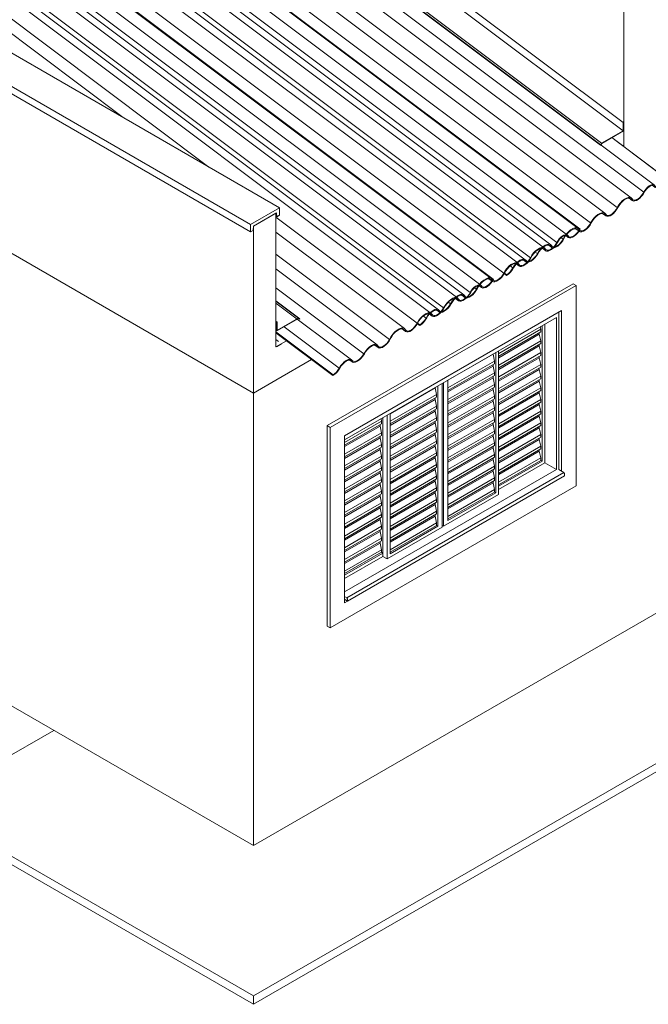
# Model space of a CAD drawing. Header units: millimetres. Extents: x -15136 to 144, y 4033 to 14099.
# Tile 6 of 11: x -8618 to -5545, y 4033 to 8847. Entities that reach past the tile are written whole.
import ezdxf

# ---------------------------------------------------------------- set-up
doc = ezdxf.new("R2010")
doc.units = ezdxf.units.MM
for name, color, linetype, lineweight in [('A-FLOR', 7, 'Continuous', 5), ('A-GLAZ', 7, 'Continuous', 5), ('A-GLAZ-CWMG', 7, 'Continuous', 5), ('A-ROOF', 7, 'Continuous', 5), ('A-ROOF-OTLN', 7, 'Continuous', 5), ('A-WALL', 7, 'Continuous', 5), ('I-WALL', 7, 'Continuous', 5), ('Q-CASE', 7, 'Continuous', 5)]:
    doc.layers.add(name, color=color, linetype=linetype, lineweight=lineweight)

# ---------------------------------------------------------------- blocks, each defined once
blk = doc.blocks.new('JANELA DE CORRE_-V1-ISO_010')
at = {"layer": 'A-GLAZ'}
for p, q in [((-5983.1, 6647.5), (-5983.1, 7417.3)), ((-7029.6, 6792.7), (-5993.7, 7390.8)), ((-5993.7, 7390.8), (-5993.7, 6647.8)), ((-6070.8, 7333.3), (-6276.2, 7214.7)), ((-6070.8, 7320.2), (-6276.2, 7201.6)), ((-6073.3, 7344.9), (-6070.8, 7333.3)), ((-6070.8, 7333.3), (-6070.8, 7320.2)), ((-6064.4, 7350), (-6064.4, 6688.6)), ((-6050.3, 6680.4), (-6050.3, 7358.1)), ((-6077.9, 7308.9), (-6276.2, 7194.3)), ((-6070.8, 7276.2), (-6276.2, 7157.6)), ((-6077.9, 7316.1), (-6077.9, 7308.9)), ((-6077.9, 7308.9), (-6070.8, 7276.2)), ((-6070.8, 7276.2), (-6070.8, 7263)), ((-6276.6, 6525.3), (-6276.6, 7227.5)), ((-6070.8, 7263), (-6276.2, 7144.4)), ((-6077.9, 7251.7), (-6276.2, 7137.2)), ((-6077.9, 7258.9), (-6077.9, 7251.7)), ((-6077.9, 7251.7), (-6070.8, 7219)), ((-6304.1, 7210.9), (-6524.1, 7083.9)), ((-6297.1, 7178.2), (-6524.1, 7047.2)), ((-6304.1, 7211.6), (-6304.1, 7210.9)), ((-6304.1, 7210.9), (-6297.1, 7178.2)), ((-6297.1, 7178.2), (-6297.1, 7165)), ((-6290.7, 7219.3), (-6290.7, 6533.5)), ((-6077.9, 7194.5), (-6276.7, 7079.8)), ((-6070.8, 7219), (-6276.2, 7100.4)), ((-6070.8, 7205.9), (-6276.2, 7087.2)), ((-6077.9, 7201.8), (-6077.9, 7194.5)), ((-6077.9, 7194.5), (-6070.8, 7161.9)), ((-6070.8, 7219), (-6070.8, 7205.9)), ((-6297.1, 7165), (-6524.1, 7034)), ((-6304.1, 7153.7), (-6524.1, 7026.8)), ((-6304.1, 7161), (-6304.1, 7153.7)), ((-6304.1, 7153.7), (-6297.1, 7121.1)), ((-6070.8, 7161.9), (-6276.2, 7043.3)), ((-6070.8, 7148.7), (-6276.2, 7030.1)), ((-6077.9, 7137.4), (-6276.2, 7022.9)), ((-6077.9, 7144.6), (-6077.9, 7137.4)), ((-6077.9, 7137.4), (-6070.8, 7104.7)), ((-6070.8, 7161.9), (-6070.8, 7148.7)), ((-6297.1, 7121.1), (-6524.1, 6990)), ((-6297.1, 7107.9), (-6524.1, 6976.8)), ((-6304.1, 7096.6), (-6524.1, 6969.6)), ((-6524.1, 6398.8), (-6524.1, 7084.6)), ((-6304.1, 7103.8), (-6304.1, 7096.6)), ((-6304.1, 7096.6), (-6297.1, 7063.9)), ((-6297.1, 7121.1), (-6297.1, 7107.9)), ((-6070.8, 7104.7), (-6276.2, 6986.1)), ((-6070.8, 7091.6), (-6276.2, 6972.9)), ((-6077.9, 7080.2), (-6276.2, 6965.7)), ((-6077.9, 7087.5), (-6077.9, 7080.2)), ((-6077.9, 7080.2), (-6070.8, 7047.6)), ((-6070.8, 7104.7), (-6070.8, 7091.6)), ((-6587, 7047.6), (-6806.9, 6920.6)), ((-6587, 7048.3), (-6587, 7047.6)), ((-6587, 7047.6), (-6579.9, 7014.9)), ((-6573.5, 7056), (-6573.5, 6370.2)), ((-6552.3, 6366.1), (-6552.3, 7068.3)), ((-6545.3, 7072.4), (-6545.3, 6370.2)), ((-6297.1, 7063.9), (-6524.1, 6932.9)), ((-6297.1, 7050.7), (-6524.1, 6919.7)), ((-6304.1, 7039.4), (-6524.1, 6912.4)), ((-6304.1, 7046.6), (-6304.1, 7039.4)), ((-6304.1, 7039.4), (-6297.1, 7006.7)), ((-6297.1, 7063.9), (-6297.1, 7050.7)), ((-6070.8, 7047.6), (-6276.2, 6929)), ((-6070.8, 7034.4), (-6276.2, 6915.8)), ((-6077.9, 7030.3), (-6077.9, 7023.1)), ((-6070.8, 7047.6), (-6070.8, 7034.4)), ((-6579.9, 7014.9), (-6806.9, 6883.9)), ((-6579.9, 7001.7), (-6806.9, 6870.7)), ((-6587, 6990.4), (-6806.9, 6863.5)), ((-6587, 6997.7), (-6587, 6990.4)), ((-6587, 6990.4), (-6579.9, 6957.8)), ((-6579.9, 7014.9), (-6579.9, 7001.7)), ((-6297.1, 7006.7), (-6524.1, 6875.7)), ((-6297.1, 6993.6), (-6524.1, 6862.5)), ((-6304.1, 6982.3), (-6524.1, 6855.3)), ((-6304.1, 6989.5), (-6304.1, 6982.3)), ((-6304.1, 6982.3), (-6297.1, 6949.6)), ((-6297.1, 7006.7), (-6297.1, 6993.6)), ((-6077.9, 7023.1), (-6276.2, 6908.5)), ((-6070.8, 6990.4), (-6276.2, 6871.8)), ((-6077.9, 7023.1), (-6070.8, 6990.4)), ((-6070.8, 6990.4), (-6070.8, 6977.2)), ((-6579.9, 6957.8), (-6806.9, 6826.7)), ((-6579.9, 6944.6), (-6806.9, 6813.5)), ((-6587, 6933.3), (-6806.9, 6806.3)), ((-6587, 6940.5), (-6587, 6933.3)), ((-6587, 6933.3), (-6579.9, 6900.6)), ((-6579.9, 6957.8), (-6579.9, 6944.6)), ((-6297.1, 6949.6), (-6524.1, 6818.5)), ((-6297.1, 6936.4), (-6524.1, 6805.4)), ((-6304.1, 6932.3), (-6304.1, 6925.1)), ((-6297.1, 6949.6), (-6297.1, 6936.4)), ((-6070.8, 6977.2), (-6276.2, 6858.6)), ((-6077.9, 6965.9), (-6276.2, 6851.4)), ((-6070.8, 6933.3), (-6276.2, 6814.6)), ((-6077.9, 6973.2), (-6077.9, 6965.9)), ((-6077.9, 6965.9), (-6070.8, 6933.3)), ((-6070.8, 6933.3), (-6070.8, 6920.1)), ((-6848.6, 6884.3), (-7029.6, 6779.8)), ((-6851.1, 6895.8), (-6848.6, 6884.3)), ((-6848.6, 6884.3), (-6848.6, 6871.1)), ((-6842.3, 6223.2), (-6842.3, 6900.9)), ((-6842.3, 6900.9), (-6842.3, 6239.5)), ((-6821, 6913.1), (-6821, 6211)), ((-6806.9, 6235.5), (-6806.9, 6921.3)), ((-6579.9, 6900.6), (-6806.9, 6769.6)), ((-6579.9, 6887.4), (-6806.9, 6756.4)), ((-6579.9, 6900.6), (-6579.9, 6887.4)), ((-6304.1, 6925.1), (-6524.1, 6798.1)), ((-6297.1, 6892.4), (-6524.1, 6761.4)), ((-6304.1, 6925.1), (-6297.1, 6892.4)), ((-6297.1, 6892.4), (-6297.1, 6879.3)), ((-6070.8, 6920.1), (-6276.2, 6801.5)), ((-6077.9, 6908.8), (-6276.2, 6794.2)), ((-6077.9, 6916), (-6077.9, 6908.8)), ((-6077.9, 6908.8), (-6070.8, 6876.1)), ((-6848.6, 6871.1), (-7029.6, 6766.6)), ((-6855.7, 6859.8), (-7029.6, 6759.4)), ((-6855.7, 6867), (-6855.7, 6859.8)), ((-6855.7, 6859.8), (-6848.6, 6827.1)), ((-6587, 6876.1), (-6806.9, 6749.1)), ((-6579.9, 6843.4), (-6806.9, 6712.4)), ((-6587, 6883.3), (-6587, 6876.1)), ((-6587, 6876.1), (-6579.9, 6843.4)), ((-6579.9, 6843.4), (-6579.9, 6830.3)), ((-6297.1, 6879.3), (-6524.1, 6748.2)), ((-6304.1, 6867.9), (-6524.1, 6741)), ((-6304.1, 6875.2), (-6304.1, 6867.9)), ((-6304.1, 6867.9), (-6297.1, 6835.3)), ((-6070.8, 6876.1), (-6276.2, 6757.5)), ((-6070.8, 6862.9), (-6276.2, 6744.3)), ((-6077.9, 6851.6), (-6276.2, 6737.1)), ((-6077.9, 6858.8), (-6077.9, 6851.6)), ((-6077.9, 6851.6), (-6070.8, 6819)), ((-6070.8, 6876.1), (-6070.8, 6862.9)), ((-6848.6, 6827.1), (-7029.6, 6722.6)), ((-6848.6, 6813.9), (-7029.6, 6709.4)), ((-6855.7, 6802.6), (-7029.6, 6702.2)), ((-6855.7, 6809.9), (-6855.7, 6802.6)), ((-6855.7, 6802.6), (-6848.6, 6770)), ((-6848.6, 6827.1), (-6848.6, 6813.9)), ((-6579.9, 6830.3), (-6806.9, 6699.2)), ((-6587, 6819), (-6806.9, 6692)), ((-6587, 6826.2), (-6587, 6819)), ((-6587, 6819), (-6579.9, 6786.3)), ((-6297.1, 6835.3), (-6524.1, 6704.2)), ((-6297.1, 6822.1), (-6524.1, 6691.1)), ((-6304.1, 6810.8), (-6524.1, 6683.8)), ((-6304.1, 6818), (-6304.1, 6810.8)), ((-6304.1, 6810.8), (-6297.1, 6778.1)), ((-6297.1, 6835.3), (-6297.1, 6822.1)), ((-6070.8, 6805.8), (-6276.7, 6686.9)), ((-6070.8, 6819), (-6276.2, 6700.3)), ((-6077.9, 6794.5), (-6276.2, 6679.9)), ((-6077.9, 6801.7), (-6077.9, 6794.5)), ((-6077.9, 6794.5), (-6070.8, 6761.8)), ((-6070.8, 6819), (-6070.8, 6805.8)), ((-6848.6, 6770), (-7029.6, 6665.5)), ((-6848.6, 6756.8), (-7029.6, 6652.3)), ((-6855.7, 6745.5), (-7029.6, 6645)), ((-6855.7, 6752.7), (-6855.7, 6745.5)), ((-6855.7, 6745.5), (-6848.6, 6712.8)), ((-6848.6, 6770), (-6848.6, 6756.8)), ((-6579.9, 6786.3), (-6806.9, 6655.2)), ((-6579.9, 6773.1), (-6806.9, 6642.1)), ((-6587, 6761.8), (-6806.9, 6634.8)), ((-6587, 6769), (-6587, 6761.8)), ((-6587, 6761.8), (-6579.9, 6729.1)), ((-6579.9, 6786.3), (-6579.9, 6773.1)), ((-6297.1, 6778.1), (-6524.1, 6647.1)), ((-6297.1, 6765), (-6524.1, 6633.9)), ((-6304.1, 6753.6), (-6524.1, 6626.7)), ((-6304.1, 6760.9), (-6304.1, 6753.6)), ((-6304.1, 6753.6), (-6297.1, 6721)), ((-6297.1, 6778.1), (-6297.1, 6765)), ((-6070.8, 6761.8), (-6276.2, 6643.2)), ((-6070.8, 6748.6), (-6276.2, 6630)), ((-6077.9, 6744.5), (-6077.9, 6737.3)), ((-6070.8, 6761.8), (-6070.8, 6748.6)), ((-6848.6, 6699.6), (-7029.6, 6595.1)), ((-6848.6, 6712.8), (-7029.5, 6608.3)), ((-6855.7, 6695.5), (-6855.7, 6688.3)), ((-6848.6, 6712.8), (-6848.6, 6699.6)), ((-6579.9, 6729.1), (-6806.9, 6598.1)), ((-6579.9, 6716), (-6806.9, 6584.9)), ((-6587, 6704.6), (-6806.9, 6577.7)), ((-6587, 6711.9), (-6587, 6704.6)), ((-6587, 6704.6), (-6579.9, 6672)), ((-6579.9, 6729.1), (-6579.9, 6716)), ((-6297.1, 6721), (-6524.1, 6589.9)), ((-6297.1, 6707.8), (-6524.1, 6576.7)), ((-6304.1, 6696.5), (-6524.1, 6569.5)), ((-6304.1, 6703.7), (-6304.1, 6696.5)), ((-6304.1, 6696.5), (-6297.1, 6663.8)), ((-6297.1, 6721), (-6297.1, 6707.8)), ((-6070.8, 6704.6), (-6276.6, 6585.8)), ((-6070.8, 6692.3), (-6276.6, 6573.5)), ((-6077.9, 6737.3), (-6276.2, 6622.8)), ((-6077.9, 6737.3), (-6070.8, 6704.6)), ((-6070.8, 6704.6), (-6070.8, 6692.3)), ((-6070.8, 6692.3), (-6064.4, 6688.6)), ((-6855.7, 6688.3), (-7029.6, 6587.9)), ((-6848.6, 6655.7), (-7029.6, 6551.1)), ((-5993.7, 6647.8), (-7029.6, 6049.7)), ((-6855.7, 6688.3), (-6848.6, 6655.7)), ((-6848.6, 6655.7), (-6848.6, 6642.5)), ((-6579.9, 6672), (-6806.9, 6540.9)), ((-6579.9, 6658.8), (-6806.9, 6527.8)), ((-6587, 6647.5), (-6806.9, 6520.5)), ((-6587, 6654.7), (-6587, 6647.5)), ((-6587, 6647.5), (-6579.9, 6614.8)), ((-6579.9, 6672), (-6579.9, 6658.8)), ((-6297.1, 6663.8), (-6524.1, 6532.8)), ((-6297.1, 6650.6), (-6524.1, 6519.6)), ((-6304.1, 6646.6), (-6304.1, 6639.3)), ((-6297.1, 6663.8), (-6297.1, 6650.6)), ((-6064.4, 6688.6), (-6276.6, 6566.1)), ((-6276.6, 6549.8), (-6050.3, 6680.4)), ((-6050.3, 6680.4), (-5993.7, 6647.8)), ((-6848.6, 6642.5), (-7029.6, 6538)), ((-6855.7, 6631.2), (-7029.6, 6530.7)), ((-6848.6, 6598.5), (-7029.6, 6494)), ((-6855.7, 6638.4), (-6855.7, 6631.2)), ((-6855.7, 6631.2), (-6848.6, 6598.5)), ((-6848.6, 6598.5), (-6848.6, 6585.3)), ((-6579.9, 6614.8), (-6806.9, 6483.8)), ((-6579.9, 6601.7), (-6806.9, 6470.6)), ((-6587, 6597.6), (-6587, 6590.3)), ((-6579.9, 6614.8), (-6579.9, 6601.7)), ((-6304.1, 6639.3), (-6524.1, 6512.4)), ((-6297.1, 6606.7), (-6524.1, 6475.6)), ((-6304.1, 6639.3), (-6297.1, 6606.7)), ((-6297.1, 6606.7), (-6297.1, 6593.5)), ((-6848.6, 6585.3), (-7029.6, 6480.8)), ((-6855.7, 6574), (-7029.6, 6473.6)), ((-6855.7, 6581.2), (-6855.7, 6574)), ((-6855.7, 6574), (-6848.6, 6541.3)), ((-6587, 6590.3), (-6806.9, 6463.4)), ((-6579.9, 6557.7), (-6806.9, 6426.6)), ((-6587, 6590.3), (-6579.9, 6557.7)), ((-6579.9, 6557.7), (-6579.9, 6544.5)), ((-6297.1, 6593.5), (-6524.1, 6462.4)), ((-6304.1, 6582.2), (-6524.1, 6455.2)), ((-6297.1, 6549.5), (-6524.1, 6418.5)), ((-6304.1, 6589.4), (-6304.1, 6582.2)), ((-6304.1, 6582.2), (-6297.1, 6549.5)), ((-6297.1, 6549.5), (-6297.1, 6537.1)), ((-6848.6, 6541.3), (-7029.6, 6436.8)), ((-6848.6, 6528.2), (-7029.6, 6423.7)), ((-6855.7, 6516.9), (-7029.6, 6416.4)), ((-6855.7, 6524.1), (-6855.7, 6516.9)), ((-6855.7, 6516.9), (-6848.6, 6484.2)), ((-6848.6, 6541.3), (-6848.6, 6528.2)), ((-6579.9, 6544.5), (-6806.9, 6413.4)), ((-6587, 6533.2), (-6806.9, 6406.2)), ((-6579.9, 6500.5), (-6806.9, 6369.5)), ((-6587, 6540.4), (-6587, 6533.2)), ((-6587, 6533.2), (-6579.9, 6500.5)), ((-6579.9, 6500.5), (-6579.9, 6487.3)), ((-6545.3, 6370.2), (-6276.6, 6525.3)), ((-6297.1, 6537.1), (-6524.1, 6406.1)), ((-6290.7, 6533.5), (-6524.1, 6398.8)), ((-6290.7, 6533.5), (-6297.1, 6537.1)), ((-6848.6, 6484.2), (-7029.6, 6379.7)), ((-6848.6, 6471), (-7029.6, 6366.5)), ((-6855.7, 6459.7), (-7029.6, 6359.3)), ((-6855.7, 6466.9), (-6855.7, 6459.7)), ((-6855.7, 6459.7), (-6848.6, 6427)), ((-6848.6, 6484.2), (-6848.6, 6471)), ((-6579.9, 6487.3), (-6806.9, 6356.3)), ((-6587, 6476), (-6806.9, 6349.1)), ((-6587, 6483.3), (-6587, 6476)), ((-6587, 6476), (-6579.9, 6443.4)), ((-6848.6, 6427), (-7029.6, 6322.5)), ((-6848.6, 6413.9), (-7029.6, 6309.3)), ((-6855.7, 6409.8), (-6855.7, 6402.5)), ((-6848.6, 6427), (-6848.6, 6413.9)), ((-6579.9, 6443.4), (-6806.9, 6312.3)), ((-6579.9, 6430.2), (-6806.9, 6299.1)), ((-6587, 6418.9), (-6806.9, 6291.9)), ((-6587, 6426.1), (-6587, 6418.9)), ((-6587, 6418.9), (-6579.9, 6386.2)), ((-6579.9, 6443.4), (-6579.9, 6430.2)), ((-6855.7, 6402.5), (-7029.6, 6302.1)), ((-6848.6, 6369.9), (-7029.6, 6265.4)), ((-6848.6, 6356.7), (-7029.6, 6252.2)), ((-6855.7, 6402.5), (-6848.6, 6369.9)), ((-6848.6, 6369.9), (-6848.6, 6356.7)), ((-6821, 6211), (-6552.3, 6366.1)), ((-6579.9, 6386.2), (-6806.9, 6255.2)), ((-6579.9, 6373.8), (-6806.9, 6242.8)), ((-6573.5, 6370.2), (-6806.9, 6235.5)), ((-6579.9, 6386.2), (-6579.9, 6373.8)), ((-6579.9, 6373.8), (-6573.5, 6370.2)), ((-6545.3, 6370.2), (-6552.3, 6374.3)), ((-6855.7, 6345.4), (-7029.6, 6245)), ((-6848.6, 6312.7), (-7029.6, 6208.2)), ((-6855.7, 6352.6), (-6855.7, 6345.4)), ((-6855.7, 6345.4), (-6848.6, 6312.7)), ((-6848.6, 6312.7), (-6848.6, 6299.5)), ((-6848.6, 6299.5), (-7029.6, 6195)), ((-6855.7, 6288.2), (-7029.6, 6187.8)), ((-6855.7, 6295.5), (-6855.7, 6288.2)), ((-6855.7, 6288.2), (-6848.6, 6255.6)), ((-6848.6, 6255.6), (-7029.6, 6151.1)), ((-6848.6, 6243.2), (-7029.6, 6138.7)), ((-6842.3, 6239.5), (-7029.6, 6131.4)), ((-7029.6, 6115), (-6842.3, 6223.2)), ((-6848.6, 6255.6), (-6848.6, 6243.2)), ((-6848.6, 6243.2), (-6842.3, 6239.5)), ((-6842.3, 6223.2), (-6821, 6211))]:
    blk.add_line(p, q, dxfattribs=at)
blk = doc.blocks.new('Rectangular Mullion - Telha Fibrocimento - Ondulada-1909083-ISO_01')
at = {"layer": 'A-GLAZ-CWMG'}
for p, q in [((-6303.9, 7578.8), (-9358.3, 9871.3)), ((-6301.6, 7577.5), (-9358, 9871.5)), ((-6364, 7548.7), (-9414.9, 9838.6)), ((-6476.6, 7485.5), (-9526.2, 9774.5)), ((-6416, 7513.2), (-9471, 9806.2)), ((-6545.3, 7438.5), (-9600.4, 9731.5)), ((-8111.5, 8368.5), (-9869.1, 9687.6)), ((-6606, 7410.9), (-9655.7, 9699.9)), ((-7692.4, 8126.5), (-9730.6, 9656.3)), ((-9152.1, 8969.3), (-9921, 9546.4)), ((-8731.7, 8726.6), (-9866.2, 9578.1)), ((-9686.2, 9277.7), (-9990.7, 9506.2)), ((-6675.4, 7363.2), (-7365.5, 7881.2)), ((-6736.6, 7336.5), (-7365.5, 7808.6)), ((-6809.9, 7284.1), (-7365.5, 7701.2)), ((-6870.6, 7256.9), (-7365.5, 7628.4)), ((-6303.9, 7578.8), (-6309, 7569.8)), ((-6301.6, 7577.5), (-6303.9, 7578.8)), ((-6935.6, 7213.2), (-7365.5, 7535.9)), ((-6374.8, 7548), (-6360.8, 7537.5)), ((-6364.2, 7541.4), (-6370.5, 7546.1)), ((-6487.1, 7484.1), (-6472.3, 7472.9)), ((-6475.8, 7477.1), (-6484.3, 7483.5)), ((-6995, 7183.6), (-7365.5, 7461.7)), ((-6615.4, 7408.4), (-6601.5, 7398)), ((-6605.2, 7402.3), (-6613.7, 7408.8)), ((-7086, 7110.6), (-7365.5, 7320.4)), ((-7055.9, 7143.2), (-7325.4, 7345.5)), ((-6748.1, 7335.1), (-6731.6, 7322.7)), ((-6735.3, 7327.3), (-6745.9, 7335.2)), ((-7086.6, 7106.9), (-7365.5, 7316.3)), ((-6881.1, 7255.3), (-6866.2, 7244.1)), ((-6869.9, 7248.5), (-6878.5, 7255)), ((-7006.6, 7184.5), (-6992.5, 7173.9)), ((-6995.7, 7177.2), (-7000.7, 7180.9)), ((-7086, 7110.6), (-7086.6, 7106.9))]:
    blk.add_line(p, q, dxfattribs=at)
for points in [[(-6364.2, 7541.4, 0), (-6360.3, 7537.1, 0), (-6354.6, 7535.1, 0), (-6347.7, 7535.4, 0), (-6339.8, 7538, 0), (-6331.4, 7542.9, 0), (-6322.9, 7549.7, 0), (-6314.9, 7558, 0), (-6307.6, 7567.5, 0), (-6301.6, 7577.5, 0)], [(-6309.2, 7569.6, 0), (-6315.7, 7560.8, 0), (-6323, 7553.1, 0), (-6330.7, 7546.7, 0), (-6338.5, 7542.2, 0), (-6345.7, 7539.6, 0), (-6352.1, 7539.3, 0), (-6357.3, 7541.1, 0), (-6360.9, 7545, 0)], [(-6475.8, 7477.1, 0), (-6471.9, 7472.7, 0), (-6466.3, 7470.5, 0), (-6459.4, 7470.8, 0), (-6451.5, 7473.4, 0), (-6443, 7478.3, 0), (-6434.5, 7485.1, 0), (-6426.4, 7493.5, 0), (-6419.1, 7503, 0), (-6413.2, 7513.1, 0)], [(-6416, 7513.2, 0), (-6421.3, 7504.1, 0), (-6427.8, 7495.5, 0), (-6435.1, 7488, 0), (-6442.8, 7481.8, 0), (-6450.4, 7477.4, 0), (-6457.6, 7475, 0), (-6463.9, 7474.8, 0), (-6468.9, 7476.7, 0), (-6472.4, 7480.7, 0)], [(-6360.9, 7545, 0), (-6364.3, 7548.9, 0), (-6369.3, 7550.8, 0), (-6375.4, 7550.6, 0), (-6382.3, 7548.2, 0), (-6389.8, 7543.9, 0), (-6397.3, 7537.9, 0), (-6404.4, 7530.5, 0), (-6410.7, 7522.1, 0), (-6416, 7513.2, 0)], [(-6413.2, 7513.1, 0), (-6408.5, 7521.1, 0), (-6402.9, 7528.5, 0), (-6396.5, 7535.1, 0), (-6389.9, 7540.5, 0), (-6383.3, 7544.3, 0), (-6377.1, 7546.4, 0), (-6371.6, 7546.6, 0), (-6367.3, 7544.9, 0), (-6364.2, 7541.4, 0)], [(-6472.4, 7480.7, 0), (-6477, 7485.8, 0), (-6483.5, 7488.3, 0), (-6491.6, 7488, 0), (-6500.8, 7485, 0), (-6510.7, 7479.2, 0), (-6520.6, 7471.2, 0), (-6530, 7461.4, 0), (-6538.4, 7450.3, 0), (-6545.3, 7438.5, 0)], [(-6542.5, 7438.5, 0), (-6536.2, 7449.3, 0), (-6528.5, 7459.4, 0), (-6519.9, 7468.4, 0), (-6510.8, 7475.8, 0), (-6501.8, 7481, 0), (-6493.3, 7483.8, 0), (-6485.9, 7484.1, 0), (-6480, 7481.8, 0), (-6475.8, 7477.1, 0)], [(-6601.8, 7405.9, 0), (-6606.4, 7411.2, 0), (-6612.9, 7413.8, 0), (-6621.1, 7413.5, 0), (-6630.5, 7410.3, 0), (-6640.5, 7404.5, 0), (-6650.5, 7396.4, 0), (-6660, 7386.4, 0), (-6668.5, 7375.1, 0), (-6675.4, 7363.2, 0)], [(-6605.2, 7402.3, 0), (-6601.3, 7397.8, 0), (-6595.7, 7395.6, 0), (-6588.8, 7395.9, 0), (-6580.8, 7398.5, 0), (-6572.3, 7403.4, 0), (-6563.8, 7410.3, 0), (-6555.6, 7418.7, 0), (-6548.4, 7428.3, 0), (-6542.5, 7438.5, 0)], [(-6557.4, 7420.4, 0), (-6564.5, 7413, 0), (-6572.2, 7406.8, 0), (-6579.9, 7402.4, 0), (-6587.1, 7400.1, 0), (-6593.3, 7399.9, 0), (-6598.3, 7401.9, 0), (-6601.8, 7405.9, 0)], [(-6545.3, 7438.5, 0), (-6550.7, 7429.3, 0), (-6557.2, 7420.7, 0)], [(-6672.4, 7363.5, 0), (-6666, 7374.4, 0), (-6658.3, 7384.7, 0), (-6649.6, 7393.8, 0), (-6640.4, 7401.2, 0), (-6631.3, 7406.4, 0), (-6622.8, 7409.3, 0), (-6615.3, 7409.5, 0), (-6609.3, 7407.2, 0), (-6605.2, 7402.3, 0)], [(-6731.9, 7330.8, 0), (-6736.7, 7336.6, 0), (-6743.7, 7339.4, 0), (-6752.5, 7339.1, 0), (-6762.5, 7335.6, 0), (-6773.3, 7329.2, 0), (-6784, 7320.2, 0), (-6794.1, 7309.3, 0), (-6802.9, 7297, 0), (-6809.9, 7284.1, 0)], [(-6806, 7286.4, 0), (-6799.4, 7297.9, 0), (-6791.3, 7308.8, 0), (-6782.1, 7318.5, 0), (-6772.4, 7326.4, 0), (-6762.8, 7332, 0), (-6753.7, 7335, 0), (-6745.9, 7335.2, 0), (-6739.6, 7332.6, 0)], [(-6735.3, 7327.3, 0), (-6731.5, 7322.7, 0), (-6726, 7320.3, 0), (-6719, 7320.5, 0), (-6711, 7323.1, 0), (-6702.4, 7328, 0), (-6693.8, 7335, 0), (-6685.6, 7343.5, 0), (-6678.3, 7353.2, 0), (-6672.4, 7363.5, 0)], [(-6675.4, 7363.2, 0), (-6680.7, 7354, 0), (-6687.3, 7345.3, 0), (-6694.6, 7337.6, 0), (-6702.4, 7331.4, 0), (-6710.1, 7327, 0), (-6717.3, 7324.7, 0), (-6723.5, 7324.6, 0), (-6728.5, 7326.6, 0), (-6731.9, 7330.8, 0)], [(-6869.9, 7248.5, 0), (-6865.9, 7243.9, 0), (-6860.2, 7241.7, 0), (-6853, 7242, 0), (-6844.8, 7244.8, 0), (-6836.1, 7250, 0), (-6827.4, 7257.2, 0), (-6819.1, 7266, 0), (-6811.8, 7275.9, 0), (-6806, 7286.4, 0)], [(-6809.9, 7284.1, 0), (-6815.4, 7274.8, 0), (-6822.2, 7266.1, 0), (-6829.7, 7258.4, 0), (-6837.6, 7252.3, 0), (-6845.4, 7248, 0), (-6852.6, 7245.9, 0), (-6858.8, 7246, 0), (-6863.7, 7248.4, 0), (-6867, 7252.9, 0)], [(-6867, 7252.9, 0), (-6872.1, 7257.9, 0), (-6879.4, 7259.8, 0), (-6888.3, 7258.4, 0), (-6898.4, 7253.9, 0), (-6908.8, 7246.6, 0), (-6919, 7236.9, 0), (-6928.1, 7225.5, 0), (-6935.6, 7213.2, 0)], [(-6932.9, 7213.1, 0), (-6926.8, 7223.2, 0), (-6919.4, 7232.7, 0), (-6911.2, 7241.1, 0), (-6902.6, 7247.9, 0), (-6894.1, 7252.6, 0), (-6886.2, 7255.2, 0), (-6879.3, 7255.3, 0), (-6873.7, 7253, 0), (-6869.9, 7248.5, 0)], [(-6992.1, 7180.6, 0), (-6997.1, 7184.9, 0), (-7003.9, 7186.3, 0), (-7012.3, 7184.9, 0), (-7021.5, 7180.6, 0), (-7031.1, 7173.8, 0), (-7040.4, 7164.9, 0), (-7048.9, 7154.5, 0), (-7055.9, 7143.2, 0)], [(-7052.6, 7144, 0), (-7046.2, 7154, 0), (-7038.6, 7163.3, 0), (-7030.2, 7171.1, 0), (-7021.6, 7177.1, 0), (-7013.3, 7180.9, 0), (-7005.9, 7182.1, 0), (-6999.8, 7180.7, 0), (-6995.7, 7177.4, 0)], [(-6995.3, 7176.9, 0), (-6990.5, 7172.7, 0), (-6983.8, 7171.2, 0), (-6975.7, 7172.6, 0), (-6966.6, 7176.7, 0), (-6957.2, 7183.3, 0), (-6948.1, 7191.9, 0), (-6939.8, 7202.1, 0), (-6932.9, 7213.1, 0)], [(-6935.6, 7213.2, 0), (-6941.9, 7203.3, 0), (-6949.4, 7194.1, 0), (-6957.7, 7186.3, 0), (-6966.2, 7180.4, 0), (-6974.4, 7176.7, 0), (-6981.7, 7175.5, 0), (-6987.8, 7176.8, 0), (-6992.1, 7180.6, 0)], [(-7086.6, 7106.9, 0), (-7077, 7113.6, 0), (-7067.8, 7122.4, 0), (-7059.4, 7132.8, 0), (-7052.6, 7144, 0)], [(-7055.9, 7143.2, 0), (-7062, 7133.3, 0), (-7069.4, 7124.2, 0), (-7077.6, 7116.5, 0), (-7086, 7110.6, 0)]]:
    blk.add_polyline3d(points, dxfattribs=at)
blk = doc.blocks.new('Rectangular Mullion - Telha Fibrocimento - Ondulada-V2-ISO_01')
at = {"layer": 'A-GLAZ-CWMG'}
for p, q in [((-5879.6, 7823.8), (-8934, 10116.3)), ((-5877.4, 7822.5), (-8933.7, 10116.4)), ((-5939.7, 7793.6), (-8990.7, 10083.5)), ((-6052.3, 7730.5), (-9101.9, 10019.4)), ((-5991.7, 7758.2), (-9046.7, 10051.2)), ((-6121, 7683.4), (-9176.1, 9976.5)), ((-6312.3, 7581.5), (-9444.8, 9932.6)), ((-6181.7, 7655.9), (-9231.4, 9944.9)), ((-6251.1, 7608.2), (-9306.3, 9901.3)), ((-6446.3, 7501.8), (-9496.7, 9791.4)), ((-6570.7, 7428.6), (-9622.2, 9718.9)), ((-5879.6, 7823.8), (-5884.7, 7814.8)), ((-5877.4, 7822.5), (-5879.6, 7823.8)), ((-5950.5, 7792.9), (-5936.6, 7782.5)), ((-5939.9, 7786.4), (-5946.2, 7791.1)), ((-6062.8, 7729), (-6048, 7717.9)), ((-6051.5, 7722.1), (-6060, 7728.4)), ((-6191.2, 7653.4), (-6177.3, 7643)), ((-6180.9, 7647.3), (-6189.4, 7653.7)), ((-6323.9, 7580.1), (-6307.3, 7567.6)), ((-6311.1, 7572.3), (-6321.6, 7580.2)), ((-6385.6, 7529.1), (-6395.1, 7536.3)), ((-6511.4, 7458.2), (-6522, 7466.2)), ((-6456.8, 7500.2), (-6441.9, 7489.1)), ((-6445.6, 7493.5), (-6454.2, 7499.9)), ((-6582.3, 7429.5), (-6568.2, 7418.9)), ((-6571.1, 7421.9), (-6576.5, 7425.9)), ((-6631.6, 7388.2), (-6644.5, 7397.9)), ((-6662.3, 7351.8), (-6674, 7360.6)), ((-6661.7, 7355.5), (-6672.4, 7363.5)), ((-6661.7, 7355.5), (-6662.3, 7351.8))]:
    blk.add_line(p, q, dxfattribs=at)
for points in [[(-5939.9, 7786.4, 0), (-5936, 7782.1, 0), (-5930.4, 7780, 0), (-5923.4, 7780.3, 0), (-5915.5, 7783, 0), (-5907.1, 7787.9, 0), (-5898.6, 7794.6, 0), (-5890.6, 7803, 0), (-5883.3, 7812.5, 0), (-5877.4, 7822.5, 0)], [(-5884.9, 7814.5, 0), (-5891.4, 7805.8, 0), (-5898.7, 7798, 0), (-5906.5, 7791.7, 0), (-5914.2, 7787.1, 0), (-5921.4, 7784.6, 0), (-5927.8, 7784.2, 0), (-5933, 7786.1, 0), (-5936.6, 7790, 0)], [(-6051.5, 7722.1, 0), (-6047.6, 7717.6, 0), (-6042, 7715.5, 0), (-6035.1, 7715.7, 0), (-6027.2, 7718.4, 0), (-6018.7, 7723.2, 0), (-6010.2, 7730.1, 0), (-6002.1, 7738.5, 0), (-5994.9, 7748, 0), (-5988.9, 7758.1, 0)], [(-5991.7, 7758.2, 0), (-5997, 7749.1, 0), (-6003.6, 7740.5, 0), (-6010.9, 7732.9, 0), (-6018.5, 7726.7, 0), (-6026.2, 7722.3, 0), (-6033.3, 7720, 0), (-6039.6, 7719.7, 0), (-6044.6, 7721.6, 0), (-6048.1, 7725.6, 0)], [(-5936.6, 7790, 0), (-5940.1, 7793.9, 0), (-5945, 7795.8, 0), (-5951.1, 7795.5, 0), (-5958.1, 7793.2, 0), (-5965.5, 7788.9, 0), (-5973, 7782.9, 0), (-5980.1, 7775.5, 0), (-5986.4, 7767.1, 0), (-5991.7, 7758.2, 0)], [(-5988.9, 7758.1, 0), (-5984.2, 7766, 0), (-5978.6, 7773.5, 0), (-5972.3, 7780.1, 0), (-5965.6, 7785.4, 0), (-5959, 7789.2, 0), (-5952.8, 7791.3, 0), (-5947.3, 7791.5, 0), (-5943, 7789.8, 0), (-5939.9, 7786.4, 0)], [(-6048.1, 7725.6, 0), (-6052.7, 7730.8, 0), (-6059.2, 7733.3, 0), (-6067.3, 7733, 0), (-6076.5, 7729.9, 0), (-6086.4, 7724.2, 0), (-6096.3, 7716.2, 0), (-6105.7, 7706.4, 0), (-6114.1, 7695.2, 0), (-6121, 7683.4, 0)], [(-6118.2, 7683.5, 0), (-6111.9, 7694.2, 0), (-6104.2, 7704.4, 0), (-6095.6, 7713.4, 0), (-6086.5, 7720.7, 0), (-6077.5, 7725.9, 0), (-6069, 7728.8, 0), (-6061.6, 7729.1, 0), (-6055.7, 7726.8, 0), (-6051.5, 7722.1, 0)], [(-6177.5, 7650.9, 0), (-6182.1, 7656.2, 0), (-6188.7, 7658.7, 0), (-6196.8, 7658.4, 0), (-6206.2, 7655.3, 0), (-6216.2, 7649.5, 0), (-6226.2, 7641.4, 0), (-6235.7, 7631.4, 0), (-6244.2, 7620.1, 0), (-6251.1, 7608.2, 0)], [(-6248.1, 7608.4, 0), (-6241.8, 7619.3, 0), (-6234, 7629.6, 0), (-6225.3, 7638.7, 0), (-6216.1, 7646.1, 0), (-6207, 7651.4, 0), (-6198.5, 7654.2, 0), (-6191, 7654.5, 0), (-6185, 7652.1, 0), (-6180.9, 7647.3, 0)], [(-6180.9, 7647.3, 0), (-6177, 7642.8, 0), (-6171.4, 7640.6, 0), (-6164.5, 7640.8, 0), (-6156.5, 7643.5, 0), (-6148, 7648.4, 0), (-6139.5, 7655.2, 0), (-6131.4, 7663.7, 0), (-6124.1, 7673.3, 0), (-6118.2, 7683.5, 0)], [(-6133.1, 7665.4, 0), (-6140.2, 7658, 0), (-6148, 7651.8, 0), (-6155.6, 7647.4, 0), (-6162.8, 7645, 0), (-6169, 7644.8, 0), (-6174.1, 7646.8, 0), (-6177.5, 7650.9, 0)], [(-6121, 7683.4, 0), (-6126.4, 7674.3, 0), (-6132.9, 7665.6, 0)], [(-6311.1, 7572.3, 0), (-6307.3, 7567.6, 0), (-6301.7, 7565.3, 0), (-6294.7, 7565.4, 0), (-6286.7, 7568, 0), (-6278.1, 7573, 0), (-6269.5, 7579.9, 0), (-6261.3, 7588.5, 0), (-6254, 7598.2, 0), (-6248.1, 7608.4, 0)], [(-6251.1, 7608.2, 0), (-6256.5, 7599, 0), (-6263, 7590.3, 0), (-6270.4, 7582.6, 0), (-6278.1, 7576.4, 0), (-6285.8, 7572, 0), (-6293, 7569.7, 0), (-6299.2, 7569.5, 0), (-6304.2, 7571.6, 0), (-6307.7, 7575.8, 0)], [(-6307.7, 7575.8, 0), (-6312.4, 7581.6, 0), (-6319.4, 7584.4, 0), (-6328.2, 7584.1, 0), (-6338.3, 7580.6, 0), (-6349, 7574.1, 0), (-6359.7, 7565.2, 0), (-6369.8, 7554.2, 0), (-6378.6, 7541.9, 0), (-6385.6, 7529.1, 0)], [(-6369, 7551.3, 0), (-6367, 7553.8, 0), (-6357.8, 7563.5, 0), (-6348.1, 7571.4, 0), (-6338.5, 7577, 0), (-6329.5, 7579.9, 0), (-6321.6, 7580.1, 0), (-6315.3, 7577.5, 0)], [(-6445.6, 7493.5, 0), (-6441.6, 7488.9, 0), (-6435.9, 7486.6, 0), (-6428.7, 7487, 0), (-6420.5, 7489.8, 0), (-6411.8, 7494.9, 0), (-6403.1, 7502.1, 0), (-6394.8, 7511, 0), (-6387.5, 7520.9, 0), (-6381.7, 7531.3, 0)], [(-6385.6, 7529.1, 0), (-6391.2, 7519.8, 0), (-6397.9, 7511, 0), (-6405.4, 7503.4, 0), (-6413.3, 7497.3, 0), (-6421.1, 7493, 0), (-6428.3, 7490.9, 0), (-6434.5, 7491, 0), (-6439.4, 7493.3, 0), (-6442.7, 7497.8, 0)], [(-6381.7, 7531.3, 0), (-6375.1, 7542.9, 0), (-6369.3, 7550.9, 0)], [(-6442.7, 7497.8, 0), (-6447.8, 7502.8, 0), (-6455.1, 7504.7, 0), (-6464, 7503.4, 0), (-6474.1, 7498.9, 0), (-6484.6, 7491.5, 0), (-6494.7, 7481.8, 0), (-6503.8, 7470.5, 0), (-6511.4, 7458.2, 0)], [(-6508.6, 7458.1, 0), (-6502.5, 7468.2, 0), (-6495.1, 7477.7, 0), (-6486.9, 7486.1, 0), (-6478.4, 7492.8, 0), (-6469.9, 7497.6, 0), (-6461.9, 7500.1, 0), (-6455, 7500.3, 0), (-6449.5, 7498, 0), (-6445.6, 7493.5, 0)], [(-6612.4, 7413.7, 0), (-6616.1, 7409.8, 0), (-6624.6, 7399.4, 0), (-6631.6, 7388.2, 0)], [(-6628.3, 7388.9, 0), (-6621.9, 7399, 0), (-6614.3, 7408.2, 0), (-6605.9, 7416.1, 0), (-6597.3, 7422.1, 0), (-6589, 7425.8, 0), (-6581.6, 7427, 0), (-6575.5, 7425.7, 0), (-6571.1, 7421.9, 0)], [(-6567.8, 7425.6, 0), (-6572.8, 7429.8, 0), (-6579.6, 7431.3, 0), (-6588, 7429.8, 0), (-6597.2, 7425.5, 0), (-6606.8, 7418.7, 0), (-6612.1, 7414, 0)], [(-6571.1, 7421.9, 0), (-6566.2, 7417.7, 0), (-6559.6, 7416.2, 0), (-6551.4, 7417.6, 0), (-6542.4, 7421.7, 0), (-6533, 7428.3, 0), (-6523.8, 7436.9, 0), (-6515.5, 7447, 0), (-6508.6, 7458.1, 0)], [(-6557.4, 7420.4, 0), (-6563.5, 7421.8, 0), (-6567.8, 7425.6, 0)], [(-6511.4, 7458.2, 0), (-6517.6, 7448.2, 0), (-6525.2, 7439.1, 0), (-6533.4, 7431.3, 0), (-6541.9, 7425.3, 0), (-6550.1, 7421.7, 0), (-6557.4, 7420.4, 0)], [(-6662.3, 7351.8, 0), (-6652.7, 7358.5, 0), (-6643.5, 7367.3, 0), (-6635.2, 7377.7, 0), (-6628.3, 7388.9, 0)], [(-6631.6, 7388.2, 0), (-6637.7, 7378.3, 0), (-6645.2, 7369.2, 0), (-6653.3, 7361.4, 0), (-6661.7, 7355.5, 0)]]:
    blk.add_polyline3d(points, dxfattribs=at)
blk = doc.blocks.new('Rectangular Mullion - Telha Fibrocimento - Ondulada-V3-ISO_01')
at = {"layer": 'A-GLAZ-CWMG'}
for p, q in [((-5515.4, 8038.6), (-8566.4, 10328.5)), ((-5628, 7975.5), (-8677.6, 10264.4)), ((-5567.4, 8003.2), (-8622.4, 10296.1)), ((-5696.8, 7928.4), (-8751.9, 10221.4)), ((-5888, 7826.5), (-9020.5, 10177.6)), ((-5757.5, 7900.9), (-8807.2, 10189.8)), ((-5826.8, 7853.1), (-8882, 10146.2)), ((-6022, 7746.8), (-9072.4, 10036.3)), ((-6146.4, 7673.5), (-9197.9, 9963.9)), ((-5455.3, 8068.7), (-5723.8, 8270.2)), ((-5453.1, 8067.4), (-5723.5, 8270.4)), ((-5453.1, 8067.4), (-5455.3, 8068.7)), ((-5526.2, 8037.9), (-5512.3, 8027.4)), ((-5515.7, 8031.3), (-5521.9, 8036)), ((-5638.5, 7974), (-5623.7, 7962.9)), ((-5627.2, 7967), (-5635.7, 7973.4)), ((-5768.2, 7899.4), (-5753, 7887.9)), ((-5756.6, 7892.3), (-5765.5, 7898.9)), ((-5899.6, 7825), (-5883, 7812.6)), ((-5886.8, 7817.3), (-5897.3, 7825.2)), ((-5961.3, 7774.1), (-5970.8, 7781.2)), ((-6087.1, 7703.1), (-6097.7, 7711.1)), ((-6032.5, 7745.2), (-6017.7, 7734)), ((-6021.3, 7738.4), (-6029.9, 7744.9)), ((-6158.1, 7674.4), (-6143.9, 7663.8)), ((-6146.8, 7666.8), (-6152.2, 7670.9)), ((-6237.5, 7600.5), (-6248.1, 7608.5)), ((-6207.3, 7633.1), (-6220.2, 7642.8)), ((-6238, 7596.8), (-6249.7, 7605.6)), ((-6237.5, 7600.5), (-6238, 7596.8))]:
    blk.add_line(p, q, dxfattribs=at)
for points in [[(-5512.3, 8035, 0), (-5515.8, 8038.8, 0), (-5520.7, 8040.7, 0), (-5526.8, 8040.5, 0), (-5533.8, 8038.1, 0), (-5541.2, 8033.9, 0), (-5548.7, 8027.8, 0), (-5555.8, 8020.4, 0), (-5562.2, 8012.1, 0), (-5567.4, 8003.2, 0)], [(-5515.7, 8031.3, 0), (-5511.7, 8027, 0), (-5506.1, 8025, 0), (-5499.1, 8025.3, 0), (-5491.2, 8028, 0), (-5482.8, 8032.8, 0), (-5474.4, 8039.6, 0), (-5466.3, 8048, 0), (-5459.1, 8057.4, 0), (-5453.1, 8067.4, 0)], [(-5455.3, 8068.7, 0), (-5460.6, 8059.5, 0), (-5467.1, 8050.8, 0), (-5474.4, 8043, 0), (-5482.2, 8036.7, 0), (-5489.9, 8032.1, 0), (-5497.2, 8029.6, 0), (-5503.5, 8029.2, 0), (-5508.7, 8031, 0), (-5512.3, 8035, 0)], [(-5627.2, 7967, 0), (-5623.3, 7962.6, 0), (-5617.8, 7960.4, 0), (-5610.8, 7960.7, 0), (-5602.9, 7963.3, 0), (-5594.4, 7968.2, 0), (-5585.9, 7975, 0), (-5577.8, 7983.4, 0), (-5570.6, 7993, 0), (-5564.6, 8003.1, 0)], [(-5567.4, 8003.2, 0), (-5572.8, 7994.1, 0), (-5579.3, 7985.5, 0), (-5586.6, 7977.9, 0), (-5594.3, 7971.7, 0), (-5601.9, 7967.3, 0), (-5609, 7964.9, 0), (-5615.3, 7964.7, 0), (-5620.3, 7966.6, 0), (-5623.9, 7970.6, 0)], [(-5564.6, 8003.1, 0), (-5560, 8011, 0), (-5554.3, 8018.4, 0), (-5548, 8025, 0), (-5541.3, 8030.4, 0), (-5534.7, 8034.2, 0), (-5528.5, 8036.3, 0), (-5523.1, 8036.5, 0), (-5518.7, 8034.8, 0), (-5515.7, 8031.3, 0)], [(-5623.9, 7970.6, 0), (-5628.4, 7975.7, 0), (-5634.9, 7978.3, 0), (-5643, 7978, 0), (-5652.2, 7974.9, 0), (-5662.1, 7969.2, 0), (-5672, 7961.2, 0), (-5681.5, 7951.3, 0), (-5689.9, 7940.2, 0), (-5696.8, 7928.4, 0)], [(-5693.9, 7928.4, 0), (-5687.6, 7939.2, 0), (-5679.9, 7949.4, 0), (-5671.3, 7958.4, 0), (-5662.2, 7965.7, 0), (-5653.2, 7970.9, 0), (-5644.8, 7973.7, 0), (-5637.3, 7974, 0), (-5631.4, 7971.7, 0), (-5627.2, 7967, 0)], [(-5753.3, 7895.9, 0), (-5757.8, 7901.1, 0), (-5764.4, 7903.7, 0), (-5772.6, 7903.4, 0), (-5781.9, 7900.2, 0), (-5791.9, 7894.4, 0), (-5801.9, 7886.3, 0), (-5811.4, 7876.3, 0), (-5819.9, 7865.1, 0), (-5826.8, 7853.1, 0)], [(-5823.8, 7853.4, 0), (-5817.5, 7864.3, 0), (-5809.7, 7874.6, 0), (-5801, 7883.7, 0), (-5791.8, 7891.1, 0), (-5782.7, 7896.3, 0), (-5774.2, 7899.2, 0), (-5766.7, 7899.4, 0), (-5760.8, 7897.1, 0), (-5756.6, 7892.3, 0)], [(-5756.6, 7892.3, 0), (-5752.7, 7887.8, 0), (-5747.2, 7885.6, 0), (-5740.2, 7885.8, 0), (-5732.2, 7888.4, 0), (-5723.7, 7893.3, 0), (-5715.2, 7900.2, 0), (-5707.1, 7908.7, 0), (-5699.8, 7918.3, 0), (-5693.9, 7928.4, 0)], [(-5696.8, 7928.4, 0), (-5702.1, 7919.2, 0), (-5708.6, 7910.6, 0), (-5716, 7903, 0), (-5723.7, 7896.8, 0), (-5731.3, 7892.3, 0), (-5738.5, 7890, 0), (-5744.8, 7889.8, 0), (-5749.8, 7891.8, 0), (-5753.3, 7895.9, 0)], [(-5886.8, 7817.3, 0), (-5883, 7812.6, 0), (-5877.4, 7810.3, 0), (-5870.4, 7810.4, 0), (-5862.4, 7813, 0), (-5853.9, 7817.9, 0), (-5845.2, 7824.9, 0), (-5837, 7833.4, 0), (-5829.8, 7843.1, 0), (-5823.8, 7853.4, 0)], [(-5826.8, 7853.1, 0), (-5832.2, 7843.9, 0), (-5838.7, 7835.2, 0), (-5846.1, 7827.6, 0), (-5853.8, 7821.3, 0), (-5861.5, 7816.9, 0), (-5868.7, 7814.6, 0), (-5875, 7814.5, 0), (-5880, 7816.6, 0), (-5883.4, 7820.7, 0)], [(-5883.4, 7820.7, 0), (-5888.1, 7826.5, 0), (-5895.1, 7829.4, 0), (-5903.9, 7829, 0), (-5914, 7825.5, 0), (-5924.7, 7819.1, 0), (-5935.4, 7810.1, 0), (-5945.5, 7799.2, 0), (-5954.3, 7786.9, 0), (-5961.3, 7774.1, 0)], [(-5945, 7795.9, 0), (-5942.7, 7798.8, 0), (-5933.5, 7808.5, 0), (-5923.8, 7816.3, 0), (-5914.2, 7821.9, 0), (-5905.2, 7824.9, 0), (-5897.3, 7825.1, 0), (-5891.1, 7822.5, 0)], [(-6021.3, 7738.4, 0), (-6017.4, 7733.8, 0), (-6011.6, 7731.6, 0), (-6004.5, 7731.9, 0), (-5996.3, 7734.7, 0), (-5987.5, 7739.9, 0), (-5978.8, 7747.1, 0), (-5970.5, 7755.9, 0), (-5963.3, 7765.8, 0), (-5957.4, 7776.3, 0)], [(-5961.3, 7774.1, 0), (-5966.9, 7764.7, 0), (-5973.6, 7756, 0), (-5981.1, 7748.4, 0), (-5989, 7742.2, 0), (-5996.8, 7738, 0), (-6004, 7735.8, 0), (-6010.2, 7735.9, 0), (-6015.1, 7738.3, 0), (-6018.4, 7742.8, 0)], [(-5957.4, 7776.3, 0), (-5950.8, 7787.8, 0), (-5945, 7795.9, 0)], [(-6146.8, 7666.8, 0), (-6142, 7662.6, 0), (-6135.3, 7661.2, 0), (-6127.1, 7662.5, 0), (-6118.1, 7666.6, 0), (-6108.7, 7673.2, 0), (-6099.5, 7681.9, 0), (-6091.2, 7692, 0), (-6084.3, 7703, 0)], [(-6087.1, 7703.1, 0), (-6093.4, 7693.2, 0), (-6100.9, 7684, 0), (-6109.1, 7676.2, 0), (-6117.6, 7670.3, 0), (-6125.8, 7666.6, 0), (-6133.2, 7665.4, 0)], [(-6018.4, 7742.8, 0), (-6023.5, 7747.8, 0), (-6030.8, 7749.7, 0), (-6039.8, 7748.3, 0), (-6049.8, 7743.8, 0), (-6060.3, 7736.5, 0), (-6070.4, 7726.8, 0), (-6079.6, 7715.4, 0), (-6087.1, 7703.1, 0)], [(-6084.3, 7703, 0), (-6078.2, 7713.1, 0), (-6070.8, 7722.7, 0), (-6062.6, 7731, 0), (-6054.1, 7737.8, 0), (-6045.6, 7742.6, 0), (-6037.7, 7745.1, 0), (-6030.7, 7745.2, 0), (-6025.2, 7743, 0), (-6021.3, 7738.4, 0)], [(-6188.1, 7658.7, 0), (-6191.9, 7654.8, 0), (-6200.3, 7644.4, 0), (-6207.3, 7633.1, 0)], [(-6204, 7633.9, 0), (-6197.6, 7643.9, 0), (-6190, 7653.2, 0), (-6181.6, 7661.1, 0), (-6173, 7667, 0), (-6164.8, 7670.8, 0), (-6157.3, 7672, 0), (-6151.2, 7670.7, 0), (-6146.8, 7666.8, 0)], [(-6143.5, 7670.5, 0), (-6148.5, 7674.8, 0), (-6155.4, 7676.2, 0), (-6163.7, 7674.8, 0), (-6173, 7670.5, 0), (-6182.6, 7663.7, 0), (-6187.8, 7659, 0)], [(-6133.2, 7665.4, 0), (-6139.2, 7666.7, 0), (-6143.5, 7670.5, 0)], [(-6238, 7596.8, 0), (-6228.5, 7603.5, 0), (-6219.2, 7612.3, 0), (-6210.9, 7622.7, 0), (-6204, 7633.9, 0)], [(-6207.3, 7633.1, 0), (-6213.5, 7623.2, 0), (-6220.9, 7614.1, 0), (-6229.1, 7606.4, 0), (-6237.5, 7600.5, 0)]]:
    blk.add_polyline3d(points, dxfattribs=at)
blk = doc.blocks.new('LONGARINA_STEEL_FRAME - LONGARINA_STEEL_FRAME-1917798-ISO_01')
at = {"layer": 'A-ROOF'}
for p, q in [((-5723, 8270.7), (-5680.4, 8238.7)), ((-5664.9, 8227.1), (-5665.4, 8226.8)), ((-7352.8, 7273.2), (-7365.5, 7282.8)), ((-7337.3, 7261.5), (-7362, 7247.2))]:
    blk.add_line(p, q, dxfattribs=at)
blk = doc.blocks.new('RUFO_1_ - RUFO_1_-1923193-ISO_01')
at = {"layer": 'A-ROOF'}
for p, q in [((-10232.9, 9593.3), (-7347.9, 7927.6)), ((-10374.3, 9511.6), (-7489.3, 7846)), ((-10374.3, 9474.9), (-7489.3, 7809.2)), ((-7347.9, 7927.6), (-7489.3, 7846)), ((-7475.1, 7837.8), (-7362, 7903.1)), ((-7362, 7903.1), (-7360.5, 7883.6)), ((-7347.9, 7890.9), (-7347.9, 7927.6)), ((-7365.5, 7886.5), (-7360.5, 7883.6)), ((-7360.5, 7883.6), (-7347.9, 7890.9)), ((-7489.3, 7846), (-7489.3, 7809.2)), ((-7489.3, 7809.2), (-7476.7, 7816.5)), ((-7476.7, 7816.5), (-7475.1, 7837.8))]:
    blk.add_line(p, q, dxfattribs=at)
blk = doc.blocks.new('Componentes de gabinete 1 - Componentes de gabinete 1-2086930-ISO_01')
at = {"layer": 'Q-CASE'}
for p, q in [((-5983.1, 6647.5), (-5958.5, 6632.3)), ((-7019.1, 6020), (-5958.5, 6632.3)), ((-7015.5, 6004.8), (-5954.8, 6617.2)), ((-5954.8, 6625.7), (-5954.8, 6617.2)), ((-7019.1, 6020), (-7029.6, 6026.4)), ((-7029.6, 6013), (-7024, 6009.7)), ((-7022.6, 6010.5), (-7024, 6009.7)), ((-7021.1, 6008.1), (-7015.5, 6004.8)), ((-7015.5, 6004.8), (-7015.5, 6013.3))]:
    blk.add_line(p, q, dxfattribs=at)
for points in [[(-5958.5, 6632.3, 0), (-5957.5, 6631.6, 0), (-5956.6, 6630.6, 0), (-5955.9, 6629.4, 0), (-5955.3, 6628.2, 0), (-5955, 6626.9, 0), (-5954.8, 6625.7, 0)], [(-7015.5, 6013.3, 0), (-7015.6, 6014.5, 0), (-7016, 6015.8, 0), (-7016.5, 6017, 0), (-7017.3, 6018.2, 0), (-7018.2, 6019.2, 0), (-7019.1, 6020, 0)], [(-7024, 6009.7, 0), (-7023.9, 6010.1, 0), (-7023.8, 6010.4, 0), (-7023.6, 6010.6, 0), (-7023.3, 6010.7, 0), (-7022.9, 6010.7, 0), (-7022.6, 6010.5, 0), (-7022.2, 6010.2, 0), (-7021.9, 6009.9, 0), (-7021.6, 6009.5, 0), (-7021.3, 6009, 0), (-7021.2, 6008.5, 0), (-7021.1, 6008.1, 0)]]:
    blk.add_polyline3d(points, dxfattribs=at)
blk = doc.blocks.new('Paredes 1 - Paredes 1-2288142-ISO_01')
at = {"layer": 'A-WALL'}
for p, q in [((-7114.5, 6862.1), (-5912.4, 7556.1)), ((-5898.3, 7548), (-7100.3, 6853.9)), ((-5898.3, 7548), (-5912.4, 7556.1)), ((-5898.3, 6568.2), (-5898.3, 7548)), ((-7029.6, 6813.1), (-5969, 7425.5)), ((-5983.1, 6647.5), (-5983.1, 7417.3)), ((-5969, 7425.5), (-5969, 6638.8)), ((-7114.5, 5882.3), (-7114.5, 6862.1)), ((-7114.5, 6862.1), (-7100.3, 6853.9)), ((-7100.3, 6853.9), (-7100.3, 5874.2)), ((-7029.6, 5996.6), (-7029.6, 6813.1)), ((-7100.3, 5874.2), (-5898.3, 6568.2)), ((-7015.5, 6004.8), (-7029.6, 5996.6)), ((-7114.5, 5882.3), (-7100.3, 5874.2))]:
    blk.add_line(p, q, dxfattribs=at)

msp = doc.modelspace()

# ---------------------------------------------------------------- linework, layer by layer
at = {"layer": 'A-FLOR'}
for p, q in [((-2497, 7682.7), (-7475.1, 4808.6)), ((-7475.1, 4073.8), (-1224.3, 7682.7)), ((-1224.3, 7641.9), (-7475.1, 4032.9)), ((-7475.1, 4808.6), (-9299.5, 5861.9)), ((-9914.7, 4526.9), (-8451, 5372)), ((-9087.3, 5004.6), (-7475.1, 4073.8)), ((-7475.1, 4032.9), (-9087.3, 4963.7)), ((-7475.1, 4073.8), (-7475.1, 4032.9))]:
    msp.add_line(p, q, dxfattribs=at)
at = {"layer": 'A-ROOF-OTLN'}
for p, q in [((-8551.3, 10508.3), (-5668.2, 8344.3)), ((-8452.8, 10394), (-5668.2, 8304)), ((-8568.3, 10327.4), (-5778.8, 8233.8)), ((-8558.1, 10333.3), (-5773.4, 8243.2)), ((-5665.3, 8349.2), (-5668.2, 8344.3)), ((-5668.2, 8344.3), (-5668.2, 8304)), ((-5666.7, 8344.4), (-5665.3, 8346.9)), ((-5666.7, 8303.2), (-5666.7, 8344.4)), ((-5668.2, 8304), (-5773.4, 8243.2)), ((-5772.8, 8241.9), (-5666.7, 8303.2)), ((-5773.4, 8243.2), (-5778.8, 8233.8)), ((-5778.8, 8233.8), (-5777.8, 8233.2)), ((-5777.8, 8233.2), (-5772.8, 8241.9)), ((-7249, 7385), (-7365.5, 7472.5)), ((-7254.4, 7388.2), (-7365.5, 7471.6)), ((-7359.6, 7367.7), (-7365.5, 7372.2)), ((-7365, 7370.9), (-7365.5, 7371.3)), ((-7365, 7370.9), (-7365.5, 7370.1)), ((-7365.5, 7368.9), (-7361, 7366.2)), ((-7359.6, 7367.7), (-7365, 7370.9)), ((-7361, 7325), (-7255, 7386.2)), ((-7361, 7366.2), (-7361, 7325)), ((-7254.4, 7388.2), (-7359.6, 7327.4)), ((-7359.6, 7327.4), (-7359.6, 7367.7)), ((-7255, 7386.2), (-7250, 7383.2)), ((-7249, 7385), (-7254.4, 7388.2)), ((-7250, 7383.2), (-7249, 7385)), ((-7361, 7325), (-7365.5, 7328.3))]:
    msp.add_line(p, q, dxfattribs=at)
at = {"layer": 'A-WALL'}
for p, q in [((-5664.9, 8229.8), (-5667.4, 8228.3)), ((-7314.1, 7277.6), (-7365.5, 7247.9)), ((-7365.5, 7084.6), (-7191.1, 7185.3))]:
    msp.add_line(p, q, dxfattribs=at)
at = {"layer": 'I-WALL'}
for p, q in [((-5664.9, 10152.6), (-5664.9, 8229.8)), ((-7475.1, 7021.3), (-9653, 8278.7)), ((-5664.9, 8229.8), (-5680.4, 8238.7)), ((-7475.1, 7837.8), (-7365.5, 7901.1)), ((-7365.5, 7901.1), (-7365.5, 7247.9)), ((-7475.1, 4808.6), (-7475.1, 7837.8)), ((-5983.1, 7417.3), (-5983.1, 6647.5)), ((-7365.5, 7084.6), (-7475.1, 7021.3))]:
    msp.add_line(p, q, dxfattribs=at)

# ---------------------------------------------------------------- block references
at = {"layer": 'A-GLAZ'}
msp.add_blockref('JANELA DE CORRE_-V1-ISO_010', (0, 0), dxfattribs=at)
at = {"layer": 'A-GLAZ-CWMG'}
for name in ['Rectangular Mullion - Telha Fibrocimento - Ondulada-V3-ISO_01', 'Rectangular Mullion - Telha Fibrocimento - Ondulada-V2-ISO_01', 'Rectangular Mullion - Telha Fibrocimento - Ondulada-1909083-ISO_01']:
    msp.add_blockref(name, (0, 0), dxfattribs=at)
at = {"layer": 'A-ROOF'}
for name in ['RUFO_1_ - RUFO_1_-1923193-ISO_01', 'LONGARINA_STEEL_FRAME - LONGARINA_STEEL_FRAME-1917798-ISO_01']:
    msp.add_blockref(name, (0, 0), dxfattribs=at)
at = {"layer": 'A-WALL'}
msp.add_blockref('Paredes 1 - Paredes 1-2288142-ISO_01', (0, 0), dxfattribs=at)
at = {"layer": 'Q-CASE'}
msp.add_blockref('Componentes de gabinete 1 - Componentes de gabinete 1-2086930-ISO_01', (0, 0), dxfattribs=at)

doc.saveas('drawing.dxf')
